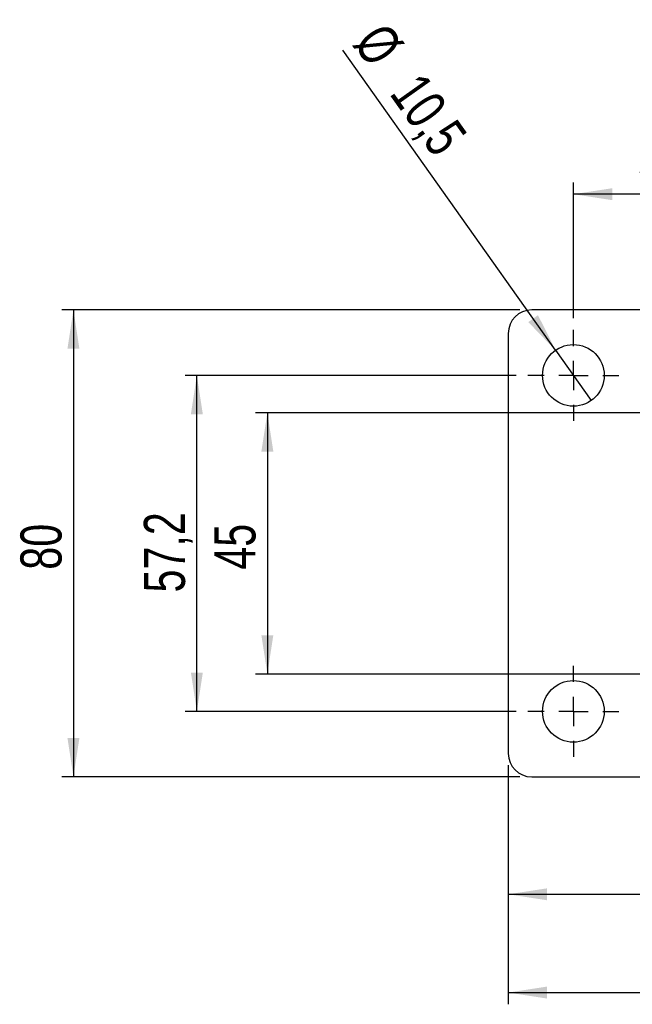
# Model space of a CAD drawing. Header units: millimetres. Extents: x 30 to 412, y 74 to 276.
# Tile 1 of 15: x 30 to 82, y 96 to 179. Entities that reach past the tile are written whole.
import ezdxf

# ---------------------------------------------------------------- set-up
doc = ezdxf.new("R2010")
doc.units = ezdxf.units.MM
doc.layers.add('FORMATO', color=179, linetype='Continuous')
doc.styles.add('SLDTEXTSTYLE0', font='TXT', dxfattribs={"width": 0.75})
doc.dimstyles.new('SLDDIMSTYLE0', dxfattribs={"dimtxt": 3.5, "dimasz": 3.302, "dimexe": 0, "dimexo": 0.0625, "dimgap": 0.875, "dimtad": 1, "dimdec": 0, "dimlfac": 2, "dimrnd": 1e-09, "dimzin": 12, "dimdsep": 46, "dimtxsty": 'SLDTEXTSTYLE0', "dimsah": 1, "dimcen": 0.09, "dimadec": 0, "dimazin": 3, "dimtfac": 1, "dimtdec": 0, "dimtofl": 0, "dimtmove": 0, "dimatfit": 3, "dimfxl": 0, "dimfrac": 2, "dimtolj": 1, "dimtzin": 12, "dimarcsym": 0})
doc.dimstyles.new('SLDDIMSTYLE3', dxfattribs={"dimtxt": 3.5, "dimasz": 3.302, "dimexe": 0, "dimexo": 0.0625, "dimgap": 0.875, "dimtad": 1, "dimdec": 3, "dimlfac": 2, "dimrnd": 1e-09, "dimzin": 12, "dimdsep": 46, "dimtxsty": 'SLDTEXTSTYLE0', "dimsah": 1, "dimcen": 0.09, "dimadec": 0, "dimazin": 3, "dimtfac": 1, "dimtdec": 3, "dimtofl": 0, "dimtmove": 0, "dimatfit": 3, "dimfxl": 0, "dimfrac": 2, "dimtolj": 1, "dimtzin": 12, "dimarcsym": 0})
doc.dimstyles.new('SLDDIMSTYLE4', dxfattribs={"dimtxt": 3.5, "dimasz": 3.302, "dimexe": 0, "dimexo": 0.0625, "dimgap": 0.875, "dimtad": 1, "dimlfac": 2, "dimrnd": 1e-09, "dimzin": 12, "dimdsep": 46, "dimtxsty": 'SLDTEXTSTYLE0', "dimsah": 1, "dimcen": 0.09, "dimadec": 0, "dimazin": 3, "dimtfac": 1, "dimtofl": 0, "dimtmove": 0, "dimatfit": 3, "dimfxl": 0, "dimfrac": 2, "dimtolj": 1, "dimtzin": 12, "dimarcsym": 0})
doc.dimstyles.new('SLDDIMSTYLE5', dxfattribs={"dimtxt": 3.5, "dimasz": 3.302, "dimexe": 0, "dimexo": 0.0625, "dimgap": 0.875, "dimtad": 1, "dimdec": 3, "dimlfac": 2, "dimrnd": 1e-09, "dimzin": 12, "dimdsep": 46, "dimtxsty": 'SLDTEXTSTYLE0', "dimblk1": 'NONE', "dimsah": 1, "dimcen": 0, "dimadec": 0, "dimazin": 3, "dimtfac": 1, "dimtdec": 3, "dimtmove": 0, "dimatfit": 3, "dimldrblk": 'NONE', "dimfxl": 0, "dimfrac": 2, "dimtolj": 1, "dimtzin": 12, "dimarcsym": 0})

# ---------------------------------------------------------------- blocks, each defined once
blk = doc.blocks.new('_D_5')
at = {"layer": 'FORMATO'}
for p, q in [((76.759, 153.968), (76.759, 165.523)), ((94.259, 153.968), (94.259, 165.523)), ((94.259, 164.523), (76.759, 164.523))]:
    blk.add_line(p, q, dxfattribs=at)
for points in [[(76.759, 164.523), (80.061, 164.015), (80.061, 165.031)], [(94.259, 164.523), (90.957, 165.031), (90.957, 164.015)]]:
    blk.add_solid(points, dxfattribs=at)
at = {"layer": 'FORMATO', "insert": (82.263, 169.035), "char_height": 3.5, "attachment_point": 1, "style": 'SLDTEXTSTYLE0'}
blk.add_mtext('35', dxfattribs=at)
blk = doc.blocks.new('_D_8')
at = {"layer": 'FORMATO'}
for p, q in [((71.209, 115.918), (71.209, 103.918)), ((99.809, 115.918), (99.809, 103.918)), ((71.209, 104.918), (99.809, 104.918))]:
    blk.add_line(p, q, dxfattribs=at)
for points in [[(71.209, 104.918), (74.511, 104.41), (74.511, 105.426)], [(99.809, 104.918), (96.507, 105.426), (96.507, 104.41)]]:
    blk.add_solid(points, dxfattribs=at)
at = {"layer": 'FORMATO', "insert": (86.454, 109.43), "char_height": 3.5, "attachment_point": 1, "style": 'SLDTEXTSTYLE0'}
blk.add_mtext('57', dxfattribs=at)
blk = doc.blocks.new('_D_10')
at = {"layer": 'FORMATO'}
for p, q in [((71.884, 149.093), (43.709, 149.093)), ((44.709, 120.493), (44.709, 149.093)), ((71.884, 120.493), (43.709, 120.493))]:
    blk.add_line(p, q, dxfattribs=at)
for points in [[(44.709, 149.093), (44.201, 145.791), (45.217, 145.791)], [(44.709, 120.493), (45.217, 123.795), (44.201, 123.795)]]:
    blk.add_solid(points, dxfattribs=at)
at = {"layer": 'FORMATO', "insert": (40.197, 130.614), "char_height": 3.5, "attachment_point": 1, "rotation": 90, "style": 'SLDTEXTSTYLE0'}
blk.add_mtext('57,2', dxfattribs=at)
blk = doc.blocks.new('_D_11')
at = {"layer": 'FORMATO'}
for p, q in [((72.209, 154.668), (33.202, 154.668)), ((34.202, 154.668), (34.202, 114.918)), ((72.209, 114.918), (33.202, 114.918))]:
    blk.add_line(p, q, dxfattribs=at)
for points in [[(34.202, 154.668), (33.694, 151.366), (34.71, 151.366)], [(34.202, 114.918), (34.71, 118.22), (33.694, 118.22)]]:
    blk.add_solid(points, dxfattribs=at)
at = {"layer": 'FORMATO', "insert": (29.691, 132.553), "char_height": 3.5, "attachment_point": 1, "rotation": 90, "style": 'SLDTEXTSTYLE0'}
blk.add_mtext('80', dxfattribs=at)
blk = doc.blocks.new('_D_12')
at = {"layer": 'FORMATO'}
for p, q in [((87.411, 145.918), (49.709, 145.918)), ((50.709, 145.918), (50.709, 123.668)), ((87.411, 123.668), (49.709, 123.668))]:
    blk.add_line(p, q, dxfattribs=at)
for points in [[(50.709, 145.918), (50.201, 142.616), (51.217, 142.616)], [(50.709, 123.668), (51.217, 126.97), (50.201, 126.97)]]:
    blk.add_solid(points, dxfattribs=at)
at = {"layer": 'FORMATO', "insert": (46.197, 132.553), "char_height": 3.5, "attachment_point": 1, "rotation": 90, "style": 'SLDTEXTSTYLE0'}
blk.add_mtext('45', dxfattribs=at)
blk = doc.blocks.new('_D_13')
at = {"layer": 'FORMATO'}
for q in [(57.135, 176.78), (78.277, 146.951)]:
    blk.add_line((75.241, 151.235), q, dxfattribs=at)
blk.add_solid([(75.241, 151.235), (73.746, 154.222), (72.917, 153.635)], dxfattribs=at)
at = {"layer": 'FORMATO', "char_height": 3.5, "attachment_point": 1, "rotation": 305.32827, "style": 'SLDTEXTSTYLE0'}
for s, insert in [('%%c', (60.803, 179.38)), ('10,5', (63.899, 175.105))]:
    blk.add_mtext(s, dxfattribs=dict(at, insert=insert))
blk = doc.blocks.new('_NONE')
blk = doc.blocks.new('_D_14')
at = {"layer": 'FORMATO'}
for p, q in [((71.209, 115.918), (71.209, 95.552)), ((152.574, 115.918), (152.574, 95.552)), ((71.209, 96.552), (152.574, 96.552))]:
    blk.add_line(p, q, dxfattribs=at)
for points in [[(71.209, 96.552), (74.511, 96.044), (74.511, 97.06)], [(152.574, 96.552), (149.272, 97.06), (149.272, 96.044)]]:
    blk.add_solid(points, dxfattribs=at)
at = {"layer": 'FORMATO', "insert": (102.464, 101.064), "char_height": 3.5, "attachment_point": 1, "style": 'SLDTEXTSTYLE0'}
blk.add_mtext('163', dxfattribs=at)
blk = doc.blocks.new('SW_CENTERMARKSYMBOL_6')
at = {"layer": 'FORMATO', "color": 0}
for p, q in [((0, 2.5), (0, 3.875)), ((0, 0), (0, 1.25)), ((-2.5, 0), (-3.875, 0)), ((0, 0), (-1.25, 0)), ((0, 0), (0, -1.25)), ((0, 0), (1.25, 0)), ((2.5, 0), (3.875, 0)), ((0, -2.5), (0, -3.875))]:
    blk.add_line(p, q, dxfattribs=at)
blk = doc.blocks.new('SW_CENTERMARKSYMBOL_7')
at = {"layer": 'FORMATO', "color": 0}
for p, q in [((0, 2.5), (0, 3.875)), ((0, 0), (0, 1.25)), ((-2.5, 0), (-3.875, 0)), ((0, 0), (-1.25, 0)), ((0, 0), (0, -1.25)), ((0, 0), (1.25, 0)), ((2.5, 0), (3.875, 0)), ((0, -2.5), (0, -3.875))]:
    blk.add_line(p, q, dxfattribs=at)

msp = doc.modelspace()

# ---------------------------------------------------------------- linework, layer by layer
at = {"color": 7, "linetype": 'Continuous', "lineweight": 25}
for p, q in [((97.80866, 154.66809), (73.20866, 154.66809)), ((71.20866, 152.66809), (71.20866, 116.91809)), ((73.20866, 114.91809), (97.80866, 114.91809))]:
    msp.add_line(p, q, dxfattribs=at)
for centre in [(76.75866, 149.09309), (76.75866, 120.49309)]:
    msp.add_circle(centre, 2.625, dxfattribs=at)
for centre, start, end in [((73.20866, 152.66809), 90, 180), ((73.20866, 116.91809), 180, 270)]:
    msp.add_arc(centre, 2, start, end, dxfattribs=at)

# ---------------------------------------------------------------- block references
at = {"layer": 'FORMATO'}
for name, p in [('SW_CENTERMARKSYMBOL_6', (76.75866, 149.09309)), ('SW_CENTERMARKSYMBOL_7', (76.75866, 120.49309))]:
    msp.add_blockref(name, p, dxfattribs=at)

# ---------------------------------------------------------------- dimensions: what is measured, and where the dimension line sits
dim = msp.add_diameter_dim_2p(p1=(78.27659, 146.95148), p2=(75.24073, 151.23471), dimstyle='SLDDIMSTYLE5', dxfattribs=at)
dim.commit()
dim.dimension.update_dxf_attribs({"geometry": '_D_13', "text_midpoint": (61.19421, 171.05259), "dimtype": 163})
for base, p1, p2, dimstyle, picture, middle in [((76.75866, 164.52343), (94.25866, 152.96809), (76.75866, 152.96809), 'SLDDIMSTYLE3', '_D_5', (84.84941, 164.52343)), ((99.80866, 104.91809), (71.20866, 116.91809), (99.80866, 116.91809), 'SLDDIMSTYLE0', '_D_8', (89.03983, 104.91809)), ((152.57363, 96.55209), (71.20866, 116.91809), (152.57363, 116.91809), 'SLDDIMSTYLE0', '_D_14', (106.34295, 96.55209))]:
    dim = msp.add_linear_dim(base=base, p1=p1, p2=p2, dimstyle=dimstyle, dxfattribs=at)
    dim.commit()
    dim.dimension.update_dxf_attribs({"geometry": picture, "text_midpoint": middle, "dimtype": 160})
for base, p1, p2, dimstyle, picture, middle in [((34.2024877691, 114.9180927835), (73.2086591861, 154.6680927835), (73.2086591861, 114.9180927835), 'SLDDIMSTYLE0', '_D_11', (34.2024877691, 135.1394351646)), ((44.70866, 149.09309), (72.88366, 120.49309), (72.88366, 149.09309), 'SLDDIMSTYLE4', '_D_10', (44.70866, 135.13944)), ((50.7086620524, 123.6680927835), (88.4106159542, 145.9180927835), (88.4106159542, 123.6680927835), 'SLDDIMSTYLE0', '_D_12', (50.7086620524, 135.1394351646))]:
    dim = msp.add_linear_dim(base=base, p1=p1, p2=p2, angle=90, dimstyle=dimstyle, dxfattribs=at)
    dim.commit()
    dim.dimension.update_dxf_attribs({"geometry": picture, "text_midpoint": middle, "dimtype": 160})

doc.saveas('drawing.dxf')
